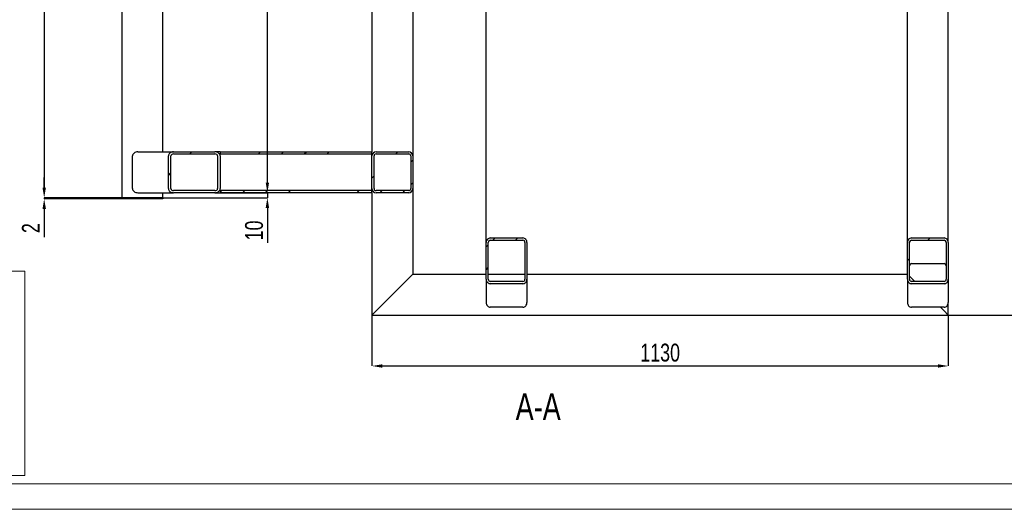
# Model space of a CAD drawing. Header units: millimetres. Extents: x 0 to 841, y 0 to 594.
# Tile 2 of 19: x 158 to 351, y 0 to 96. Entities that reach past the tile are written whole.
import ezdxf

# ---------------------------------------------------------------- set-up
doc = ezdxf.new("R2010")
doc.units = ezdxf.units.MM
doc.header["$PDSIZE"] = -1
for name, color, linetype in [('COTES', 1, 'Continuous'), ('NOTES', 6, 'Continuous'), ('TRAIT-FINS', 9, 'Continuous')]:
    doc.layers.add(name, color=color, linetype=linetype)
doc.layers.add('TRAIT-FORT', color=4, linetype='Continuous', lineweight=25)
doc.styles.add('SLDTEXTSTYLE0', font='TXT', dxfattribs={"width": 0.75})
doc.dimstyles.new('SLDDIMSTYLE3', dxfattribs={"dimtxt": 3.5, "dimasz": 2, "dimexe": 0, "dimexo": 0.0625, "dimgap": 0.875, "dimtad": 1, "dimdec": 0, "dimlfac": 10, "dimrnd": 1e-09, "dimzin": 12, "dimdsep": 46, "dimtxsty": 'SLDTEXTSTYLE0', "dimsah": 1, "dimcen": 0.09, "dimadec": 0, "dimazin": 3, "dimtfac": 1, "dimtdec": 0, "dimtofl": 0, "dimtmove": 0, "dimatfit": 3, "dimfxl": 1, "dimfrac": 2, "dimtolj": 1, "dimtzin": 12, "dimarcsym": 0})
doc.dimstyles.new('SLDDIMSTYLE4', dxfattribs={"dimtxt": 3.5, "dimasz": 2, "dimexe": 0, "dimexo": 0.0625, "dimgap": 0.875, "dimtad": 1, "dimdec": 0, "dimlfac": 10, "dimrnd": 1e-09, "dimzin": 12, "dimdsep": 46, "dimtxsty": 'SLDTEXTSTYLE0', "dimsah": 1, "dimcen": 0.09, "dimadec": 0, "dimazin": 3, "dimtfac": 1, "dimtdec": 0, "dimtmove": 0, "dimatfit": 0, "dimfxl": 1, "dimfrac": 2, "dimtolj": 1, "dimtzin": 12, "dimarcsym": 0})
pattern_1 = [(45, (0, 0), (-13.4704, 13.4704), []), (45, (4.49, 2e-323), (-13.4704, 13.4704), []), (45, (8.98, 4e-323), (-13.4704, 13.4704), []), (45, (13.47, 6e-323), (-13.4704, 13.4704), [])]

# ---------------------------------------------------------------- blocks, each defined once
blk = doc.blocks.new('_D_54')
at = {"layer": 'COTES', "color": 0, "lineweight": -2, "transparency": 16777216}
for p, q in [((177.61, 177.12), (162.4, 177.12)), ((162.4, 175.12), (162.4, 63.12)), ((177.61, 61.12), (162.4, 61.12))]:
    blk.add_line(p, q, dxfattribs=at)
at = {"layer": 'COTES', "color": 0, "transparency": 16777216}
for points in [[(162.07, 175.12), (162.74, 175.12), (162.4, 177.12)], [(162.07, 63.12), (162.74, 63.12), (162.4, 61.12)]]:
    blk.add_solid(points, dxfattribs=at)
at = {"layer": 'Defpoints', "color": 0, "transparency": 16777216}
for p in [(177.67, 177.12), (162.4, 61.12), (177.67, 61.12)]:
    blk.add_point(p, dxfattribs=at)
at = {"layer": 'COTES', "color": 0, "transparency": 16777216, "insert": (158.03, 119.12), "char_height": 3.5, "attachment_point": 2, "rotation": 90, "style": 'SLDTEXTSTYLE0'}
blk.add_mtext('\\A1;1160', dxfattribs=at)
blk = doc.blocks.new('_D_55')
at = {"layer": 'COTES', "color": 0, "lineweight": -2, "transparency": 16777216}
for p, q in [((162.4, 63.12), (162.4, 65.12)), ((177.61, 61.12), (162.4, 61.12)), ((162.4, 61.12), (162.4, 60.92)), ((177.61, 60.92), (162.4, 60.92)), ((162.4, 58.92), (162.4, 53.42))]:
    blk.add_line(p, q, dxfattribs=at)
at = {"layer": 'COTES', "color": 0, "transparency": 16777216}
for points in [[(162.07, 63.12), (162.74, 63.12), (162.4, 61.12)], [(162.07, 58.92), (162.74, 58.92), (162.4, 60.92)]]:
    blk.add_solid(points, dxfattribs=at)
at = {"layer": 'Defpoints', "color": 0, "transparency": 16777216}
for p in [(162.4, 60.92), (177.67, 61.12), (177.67, 60.92)]:
    blk.add_point(p, dxfattribs=at)
at = {"layer": 'COTES', "color": 0, "transparency": 16777216, "insert": (158.03, 55.17), "char_height": 3.5, "attachment_point": 2, "rotation": 90, "style": 'SLDTEXTSTYLE0'}
blk.add_mtext('\\A1;2', dxfattribs=at)
blk = doc.blocks.new('_D_58')
at = {"layer": 'COTES', "color": 0, "lineweight": -2, "transparency": 16777216}
for p, q in [((206.16, 64.12), (206.16, 66.12)), ((195.95, 62.12), (206.16, 62.12)), ((206.16, 62.12), (206.16, 61.12)), ((185.73, 61.12), (206.16, 61.12)), ((206.16, 59.12), (206.16, 52.31))]:
    blk.add_line(p, q, dxfattribs=at)
at = {"layer": 'COTES', "color": 0, "transparency": 16777216}
for points in [[(205.83, 64.12), (206.5, 64.12), (206.16, 62.12)], [(205.83, 59.12), (206.5, 59.12), (206.16, 61.12)]]:
    blk.add_solid(points, dxfattribs=at)
at = {"layer": 'Defpoints', "color": 0, "transparency": 16777216}
for p in [(195.89, 62.12), (206.16, 62.12), (185.67, 61.12)]:
    blk.add_point(p, dxfattribs=at)
at = {"layer": 'COTES', "color": 0, "transparency": 16777216, "insert": (201.79, 54.71), "char_height": 3.5, "attachment_point": 2, "rotation": 90, "style": 'SLDTEXTSTYLE0'}
blk.add_mtext('\\A1;10', dxfattribs=at)
blk = doc.blocks.new('_D_59')
at = {"layer": 'COTES', "color": 0, "lineweight": -2, "transparency": 16777216}
for p, q in [((195.95, 176.12), (206.16, 176.12)), ((206.16, 64.12), (206.16, 174.12)), ((195.95, 62.12), (206.16, 62.12))]:
    blk.add_line(p, q, dxfattribs=at)
at = {"layer": 'COTES', "color": 0, "transparency": 16777216}
for points in [[(205.83, 174.12), (206.5, 174.12), (206.16, 176.12)], [(205.83, 64.12), (206.5, 64.12), (206.16, 62.12)]]:
    blk.add_solid(points, dxfattribs=at)
at = {"layer": 'Defpoints', "color": 0, "transparency": 16777216}
for p in [(195.89, 176.12), (206.16, 176.12), (195.89, 62.12)]:
    blk.add_point(p, dxfattribs=at)
at = {"layer": 'COTES', "color": 0, "transparency": 16777216, "insert": (201.79, 119.12), "char_height": 3.5, "attachment_point": 2, "rotation": 90, "style": 'SLDTEXTSTYLE0'}
blk.add_mtext('\\A1;1140', dxfattribs=at)
blk = doc.blocks.new('_D_60')
at = {"layer": 'COTES', "color": 0, "lineweight": -2, "transparency": 16777216}
for p, q in [((339.73, 176.12), (355.67, 176.12)), ((355.67, 40.12), (355.67, 174.12)), ((339.73, 38.12), (355.67, 38.12))]:
    blk.add_line(p, q, dxfattribs=at)
at = {"layer": 'COTES', "color": 0, "transparency": 16777216}
for points in [[(355.34, 174.12), (356, 174.12), (355.67, 176.12)], [(355.34, 40.12), (356, 40.12), (355.67, 38.12)]]:
    blk.add_solid(points, dxfattribs=at)
at = {"layer": 'Defpoints', "color": 0, "transparency": 16777216}
for p in [(339.67, 176.12), (355.67, 176.12), (339.67, 38.12)]:
    blk.add_point(p, dxfattribs=at)
at = {"layer": 'COTES', "color": 0, "transparency": 16777216, "insert": (351.29, 107.12), "char_height": 3.5, "attachment_point": 2, "rotation": 90, "style": 'SLDTEXTSTYLE0'}
blk.add_mtext('\\A1;1380', dxfattribs=at)
blk = doc.blocks.new('_D_63')
at = {"layer": 'COTES', "color": 0, "lineweight": -2, "transparency": 16777216}
for p, q in [((226.67, 62.06), (226.67, 28.12)), ((339.67, 38.06), (339.67, 28.12)), ((228.67, 28.12), (337.67, 28.12))]:
    blk.add_line(p, q, dxfattribs=at)
at = {"layer": 'COTES', "color": 0, "transparency": 16777216}
for points in [[(228.67, 28.45), (228.67, 27.79), (226.67, 28.12)], [(337.67, 28.45), (337.67, 27.79), (339.67, 28.12)]]:
    blk.add_solid(points, dxfattribs=at)
at = {"layer": 'Defpoints', "color": 0, "transparency": 16777216}
for p in [(226.67, 62.12), (339.67, 38.12), (339.67, 28.12)]:
    blk.add_point(p, dxfattribs=at)
at = {"layer": 'COTES', "color": 0, "transparency": 16777216, "insert": (283.17, 32.5), "char_height": 3.5, "attachment_point": 2, "style": 'SLDTEXTSTYLE0'}
blk.add_mtext('\\A1;1130', dxfattribs=at)
blk = doc.blocks.new('_D_64')
at = {"layer": 'COTES', "color": 0, "lineweight": -2, "transparency": 16777216}
for p, q in [((249.07, 52.4), (249.07, 143.57)), ((337.67, 143.57), (251.07, 143.57)), ((339.67, 105.38), (339.67, 143.57))]:
    blk.add_line(p, q, dxfattribs=at)
at = {"layer": 'COTES', "color": 0, "transparency": 16777216}
for points in [[(251.07, 143.9), (251.07, 143.24), (249.07, 143.57)], [(337.67, 143.9), (337.67, 143.24), (339.67, 143.57)]]:
    blk.add_solid(points, dxfattribs=at)
at = {"layer": 'Defpoints', "color": 0, "transparency": 16777216}
for p in [(249.07, 143.57), (339.67, 105.32), (249.07, 52.34)]:
    blk.add_point(p, dxfattribs=at)
at = {"layer": 'COTES', "color": 0, "transparency": 16777216, "insert": (294.37, 147.94), "char_height": 3.5, "attachment_point": 2, "style": 'SLDTEXTSTYLE0'}
blk.add_mtext('\\A1;906', dxfattribs=at)

msp = doc.modelspace()

# ---------------------------------------------------------------- hatches: boundary and pattern name
at = {"layer": 'TRAIT-FINS'}
h = msp.add_hatch(dxfattribs=at)
h.set_pattern_fill('DIN 201 ACIER ET FONTE', color=256, style=0, pattern_type=2)
h.set_pattern_definition(pattern_1)
edge = h.paths.add_edge_path(flags=0)
edge.add_ellipse((195.88606, 69.320834), major_axis=(1.015215, 0), ratio=0.7880107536, start_angle=360, end_angle=450)
edge.add_line((195.88606, 70.120834), (187.764344, 70.120834))
edge.add_ellipse((187.764344, 69.320834), major_axis=(1.015215, 0), ratio=0.7880107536, start_angle=90, end_angle=180)
edge.add_line((186.749129, 69.320834), (186.749129, 62.920834))
edge.add_ellipse((187.764344, 62.920834), major_axis=(1.015215, 0), ratio=0.7880107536, start_angle=180, end_angle=270)
edge.add_line((187.764344, 62.120834), (195.88606, 62.120834))
edge.add_ellipse((195.88606, 62.920834), major_axis=(1.015215, 0), ratio=0.7880107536, start_angle=270, end_angle=360)
edge.add_line((196.901275, 62.920834), (196.901275, 69.320834))
edge = h.paths.add_edge_path(flags=0)
edge.add_line((196.393667, 69.320834), (196.393667, 62.920834))
edge.add_ellipse((195.88606, 62.920834), major_axis=(0.507607, 0), ratio=0.7880107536, start_angle=270, end_angle=360, ccw=False)
edge.add_line((195.88606, 62.520834), (187.764344, 62.520834))
edge.add_ellipse((187.764344, 62.920834), major_axis=(0.507607, 0), ratio=0.7880107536, start_angle=180, end_angle=270, ccw=False)
edge.add_line((187.256736, 62.920834), (187.256736, 69.320834))
edge.add_ellipse((187.764344, 69.320834), major_axis=(0.507607, 0), ratio=0.7880107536, start_angle=90, end_angle=180, ccw=False)
edge.add_line((187.764344, 69.720834), (195.88606, 69.720834))
edge.add_ellipse((195.88606, 69.320834), major_axis=(0.507607, 0), ratio=0.7880107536, start_angle=0, end_angle=90, ccw=False)
h = msp.add_hatch(dxfattribs=at)
h.set_pattern_fill('DIN 201 ACIER ET FONTE', color=256, style=0, pattern_type=2)
h.set_pattern_definition(pattern_1)
h.paths.add_polyline_path([(196.901275, 70.120834), (196.901275, 69.720834), (226.668489, 69.720834), (226.668489, 70.120834)], flags=0)
h = msp.add_hatch(dxfattribs=at)
h.set_pattern_fill('DIN 201 ACIER ET FONTE', color=256, style=0, pattern_type=2)
h.set_pattern_definition(pattern_1)
edge = h.paths.add_edge_path(flags=0)
edge.add_line((227.468489, 62.120834), (233.868489, 62.120834))
edge.add_arc((233.868489, 62.920834), 0.8, 270, 360)
edge.add_line((234.668489, 62.920834), (234.668489, 69.320834))
edge.add_arc((233.868489, 69.320834), 0.8, 0, 90)
edge.add_line((233.868489, 70.120834), (227.468489, 70.120834))
edge.add_arc((227.468489, 69.320834), 0.8, 90, 180)
edge.add_line((226.668489, 69.320834), (226.668489, 62.920834))
edge.add_arc((227.468489, 62.920834), 0.8, 180, 270)
edge = h.paths.add_edge_path(flags=0)
edge.add_arc((227.468489, 62.920834), 0.4, 180, 270, ccw=False)
edge.add_line((227.068489, 62.920834), (227.068489, 69.320834))
edge.add_arc((227.468489, 69.320834), 0.4, 90, 180, ccw=False)
edge.add_line((227.468489, 69.720834), (233.868489, 69.720834))
edge.add_arc((233.868489, 69.320834), 0.4, 0, 90, ccw=False)
edge.add_line((234.268489, 69.320834), (234.268489, 62.920834))
edge.add_arc((233.868489, 62.920834), 0.4, 270, 360, ccw=False)
edge.add_line((233.868489, 62.520834), (227.468489, 62.520834))
h = msp.add_hatch(dxfattribs=at)
h.set_pattern_fill('DIN 201 ACIER ET FONTE', color=256, style=0, pattern_type=2)
h.set_pattern_definition(pattern_1)
h.paths.add_polyline_path([(226.668489, 62.120834), (226.668489, 62.520834), (196.901275, 62.520834), (196.901275, 62.120834)], flags=0)
h = msp.add_hatch(dxfattribs=at)
h.set_pattern_fill('DIN 201 ACIER ET FONTE', color=256, style=0, pattern_type=2)
h.set_pattern_definition(pattern_1)
edge = h.paths.add_edge_path(flags=0)
edge.add_line((249.068489, 52.336109), (249.068489, 45.153221))
edge.add_ellipse((249.868489, 45.153221), major_axis=(0, -0.897861), ratio=0.8910065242, start_angle=270, end_angle=360)
edge.add_line((249.868489, 44.25536), (256.268489, 44.25536))
edge.add_ellipse((256.268489, 45.153221), major_axis=(0, -0.897861), ratio=0.8910065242, start_angle=0, end_angle=90)
edge.add_line((257.068489, 45.153221), (257.068489, 52.336109))
edge.add_ellipse((256.268489, 52.336109), major_axis=(0, -0.897861), ratio=0.8910065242, start_angle=90, end_angle=180)
edge.add_line((256.268489, 53.23397), (249.868489, 53.23397))
edge.add_ellipse((249.868489, 52.336109), major_axis=(0, -0.897861), ratio=0.8910065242, start_angle=180, end_angle=270)
edge = h.paths.add_edge_path(flags=0)
edge.add_ellipse((256.268489, 52.336109), major_axis=(0, -0.44893), ratio=0.8910065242, start_angle=90, end_angle=180, ccw=False)
edge.add_line((256.668489, 52.336109), (256.668489, 45.153221))
edge.add_ellipse((256.268489, 45.153221), major_axis=(0, -0.44893), ratio=0.8910065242, start_angle=0, end_angle=90, ccw=False)
edge.add_line((256.268489, 44.704291), (249.868489, 44.704291))
edge.add_ellipse((249.868489, 45.153221), major_axis=(0, -0.44893), ratio=0.8910065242, start_angle=-90, end_angle=0, ccw=False)
edge.add_line((249.468489, 45.153221), (249.468489, 52.336109))
edge.add_ellipse((249.868489, 52.336109), major_axis=(0, -0.44893), ratio=0.8910065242, start_angle=180, end_angle=270, ccw=False)
edge.add_line((249.868489, 52.78504), (256.268489, 52.78504))
h = msp.add_hatch(dxfattribs=at)
h.set_pattern_fill('DIN 201 ACIER ET FONTE', color=256, style=0, pattern_type=2)
h.set_pattern_definition(pattern_1)
edge = h.paths.add_edge_path(flags=0)
edge.add_line((338.868489, 53.23397), (332.468489, 53.23397))
edge.add_ellipse((332.468489, 52.336109), major_axis=(0, -0.897861), ratio=0.8910065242, start_angle=180, end_angle=270)
edge.add_line((331.668489, 52.336109), (331.668489, 45.153221))
edge.add_ellipse((332.468489, 45.153221), major_axis=(0, -0.897861), ratio=0.8910065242, start_angle=270, end_angle=360)
edge.add_line((332.468489, 44.25536), (338.868489, 44.25536))
edge.add_ellipse((338.868489, 45.153221), major_axis=(0, -0.897861), ratio=0.8910065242, start_angle=0, end_angle=90)
edge.add_line((339.668489, 45.153221), (339.668489, 52.336109))
edge.add_ellipse((338.868489, 52.336109), major_axis=(0, -0.897861), ratio=0.8910065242, start_angle=90, end_angle=180)
edge = h.paths.add_edge_path(flags=0)
edge.add_ellipse((332.468489, 45.153221), major_axis=(0, -0.44893), ratio=0.8910065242, start_angle=-90, end_angle=0, ccw=False)
edge.add_line((332.068489, 45.153221), (332.068489, 52.336109))
edge.add_ellipse((332.468489, 52.336109), major_axis=(0, -0.44893), ratio=0.8910065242, start_angle=180, end_angle=270, ccw=False)
edge.add_line((332.468489, 52.78504), (338.868489, 52.78504))
edge.add_ellipse((338.868489, 52.336109), major_axis=(0, -0.44893), ratio=0.8910065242, start_angle=90, end_angle=180, ccw=False)
edge.add_line((339.268489, 52.336109), (339.268489, 45.153221))
edge.add_ellipse((338.868489, 45.153221), major_axis=(0, -0.44893), ratio=0.8910065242, start_angle=0, end_angle=90, ccw=False)
edge.add_line((338.868489, 44.704291), (332.468489, 44.704291))

# ---------------------------------------------------------------- linework, layer by layer
at = {"lineweight": 18}
for p, q in [((83.439833, 46.754029), (158.617956, 46.754029)), ((158.617956, 6.610636), (158.617956, 46.754029)), ((158.617956, 6.610636), (158.617956, 46.754029)), ((83.439833, 6.610636), (158.617956, 6.610636)), ((836, 5), (5, 5)), ((841, 0), (0, 0))]:
    msp.add_line(p, q, dxfattribs=at)
at = {"layer": 'TRAIT-FORT', "lineweight": 25}
for p, q in [((177.668489, 61.120834), (177.668489, 177.120834)), ((185.668489, 70.120834), (185.668489, 168.120834)), ((226.668489, 168.120834), (226.668489, 70.120834)), ((339.668489, 52.336109), (339.668489, 98.920834)), ((234.668489, 98.120834), (234.668489, 69.320834)), ((331.668489, 52.336109), (331.668489, 98.120834)), ((180.732773, 70.120834), (187.764344, 70.120834)), ((187.764344, 70.120834), (195.88606, 70.120834)), ((187.764344, 69.720834), (195.88606, 69.720834)), ((196.901275, 70.120834), (195.88606, 70.120834)), ((196.901275, 69.720834), (196.765262, 69.720834)), ((196.901275, 70.120834), (226.668489, 70.120834)), ((196.901275, 70.120834), (196.901275, 69.720834)), ((196.901275, 69.720834), (226.668489, 69.720834)), ((226.668489, 69.720834), (226.668489, 70.120834)), ((226.668489, 69.320834), (226.668489, 69.720834)), ((227.468489, 70.120834), (233.868489, 70.120834)), ((227.468489, 69.720834), (233.868489, 69.720834)), ((179.717558, 62.920834), (179.717558, 69.320834)), ((186.749129, 62.920834), (186.749129, 69.320834)), ((187.256736, 62.920834), (187.256736, 69.320834)), ((196.393667, 69.320834), (196.393667, 62.920834)), ((196.901275, 69.320834), (196.901275, 62.920834)), ((226.668489, 62.920834), (226.668489, 69.320834)), ((227.068489, 62.920834), (227.068489, 69.320834)), ((234.268489, 69.320834), (234.268489, 62.920834)), ((234.668489, 69.320834), (234.668489, 62.920834)), ((180.732773, 62.120834), (187.764344, 62.120834)), ((185.668489, 61.120834), (185.668489, 62.120834)), ((195.88606, 62.520834), (187.764344, 62.520834)), ((195.88606, 62.120834), (187.764344, 62.120834)), ((195.88606, 62.120834), (196.901275, 62.120834)), ((196.765262, 62.520834), (196.901275, 62.520834)), ((196.901275, 62.520834), (196.901275, 62.120834)), ((226.668489, 62.520834), (196.901275, 62.520834)), ((226.668489, 62.120834), (196.901275, 62.120834)), ((226.668489, 62.520834), (226.668489, 62.920834)), ((226.668489, 62.120834), (226.668489, 62.520834)), ((226.668489, 62.120834), (226.668489, 38.120834)), ((233.868489, 62.520834), (227.468489, 62.520834)), ((233.868489, 62.120834), (227.468489, 62.120834)), ((234.668489, 62.920834), (234.668489, 46.120834)), ((177.668489, 61.120834), (177.668489, 60.920834)), ((178.468489, 61.120834), (177.668489, 61.120834)), ((178.468489, 60.920834), (177.668489, 60.920834)), ((184.868489, 61.120834), (178.468489, 61.120834)), ((184.868489, 60.920834), (178.468489, 60.920834)), ((185.668489, 61.120834), (184.868489, 61.120834)), ((185.668489, 60.920834), (184.868489, 60.920834)), ((185.668489, 61.120834), (185.668489, 60.920834)), ((249.068489, 45.153221), (249.068489, 52.336109)), ((249.468489, 45.153221), (249.468489, 52.336109)), ((249.868489, 53.23397), (256.268489, 53.23397)), ((249.868489, 52.78504), (256.268489, 52.78504)), ((256.668489, 52.336109), (256.668489, 45.153221)), ((257.068489, 52.336109), (257.068489, 45.153221)), ((331.668489, 45.153221), (331.668489, 52.336109)), ((332.068489, 45.153221), (332.068489, 52.336109)), ((332.468489, 53.23397), (338.868489, 53.23397)), ((332.468489, 52.78504), (338.868489, 52.78504)), ((339.268489, 52.336109), (339.268489, 45.153221)), ((339.668489, 52.336109), (339.668489, 45.153221)), ((332.468489, 48.199311), (338.868489, 48.199311)), ((227.468489, 38.920834), (233.868489, 45.320834)), ((233.868489, 45.320834), (234.668489, 46.120834)), ((234.668489, 46.120834), (233.868489, 45.320834)), ((234.668489, 46.120834), (249.068489, 46.120834)), ((249.068489, 45.153221), (249.068489, 40.567492)), ((249.468489, 46.120834), (256.668489, 46.120834)), ((256.268489, 44.704291), (249.868489, 44.704291)), ((257.068489, 46.120834), (331.668489, 46.120834)), ((257.068489, 45.153221), (257.068489, 40.567492)), ((331.668489, 45.153221), (331.668489, 40.567492)), ((332.068489, 45.720834), (332.468489, 45.320834)), ((332.468489, 45.320834), (332.068489, 45.720834)), ((332.468489, 45.320834), (333.085032, 44.704291)), ((338.868489, 44.704291), (332.468489, 44.704291)), ((339.668489, 45.153221), (339.668489, 40.567492)), ((256.268489, 44.25536), (249.868489, 44.25536)), ((338.868489, 44.25536), (332.468489, 44.25536)), ((339.668489, 38.120834), (339.668489, 40.567492)), ((226.668489, 38.120834), (227.468489, 38.920834)), ((227.468489, 38.920834), (226.668489, 38.120834)), ((256.268489, 39.669631), (249.868489, 39.669631)), ((338.868489, 39.669631), (332.468489, 39.669631)), ((338.119692, 39.669631), (338.868489, 38.920834)), ((338.868489, 38.920834), (339.668489, 38.120834)), ((339.668489, 38.120834), (338.868489, 38.920834)), ((226.668489, 38.120834), (339.668489, 38.120834))]:
    msp.add_line(p, q, dxfattribs=at)
for centre, radius, start, end in [((227.468489, 69.320834), 0.8, 90, 180), ((227.468489, 69.320834), 0.4, 90, 180), ((233.868489, 69.320834), 0.8, 0, 90), ((233.868489, 69.320834), 0.4, 0, 90), ((227.468489, 62.920834), 0.8, 180, 270), ((227.468489, 62.920834), 0.4, 180, 270), ((233.868489, 62.920834), 0.8, 270, 0), ((233.868489, 62.920834), 0.4, 270, 0)]:
    msp.add_arc(centre, radius, start, end, dxfattribs=at)
for centre, major_axis, ratio, start_param, end_param in [((180.732773, 69.320834), (1.015215, 0), 0.7880107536, 1.5707963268, 3.1415926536), ((187.764344, 69.320834), (1.015215, 0), 0.7880107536, 1.5707963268, 3.1415926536), ((187.764344, 69.320834), (0.507607, 0), 0.7880107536, 1.5707963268, 3.1415926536), ((195.88606, 69.320834), (1.015215, 0), 0.7880107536, 0, 1.5707963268), ((195.88606, 69.320834), (0.507607, 0), 0.7880107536, 0, 1.5707963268), ((180.732773, 62.920834), (1.015215, 0), 0.7880107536, 3.1415926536, 4.7123889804), ((187.764344, 62.920834), (1.015215, 0), 0.7880107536, 3.1415926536, 4.7123889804), ((187.764344, 62.920834), (0.507607, 0), 0.7880107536, 3.1415926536, 4.7123889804), ((195.88606, 62.920834), (1.015215, 0), 0.7880107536, 4.7123889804, 6.2831853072), ((195.88606, 62.920834), (0.507607, 0), 0.7880107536, 4.7123889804, 6.2831853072), ((249.868489, 52.336109), (0, -0.897861), 0.8910065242, 3.1415926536, 4.7123889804), ((249.868489, 52.336109), (0, -0.44893), 0.8910065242, 3.1415926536, 4.7123889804), ((256.268489, 52.336109), (0, -0.897861), 0.8910065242, 1.5707963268, 3.1415926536), ((256.268489, 52.336109), (0, -0.44893), 0.8910065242, 1.5707963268, 3.1415926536), ((332.468489, 52.336109), (0, -0.897861), 0.8910065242, 3.1415926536, 4.7123889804), ((332.468489, 52.336109), (0, -0.44893), 0.8910065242, 3.1415926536, 4.7123889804), ((338.868489, 52.336109), (0, -0.897861), 0.8910065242, 1.5707963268, 3.1415926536), ((338.868489, 52.336109), (0, -0.44893), 0.8910065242, 1.5707963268, 3.1415926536), ((332.468489, 47.75038), (0, -0.44893), 0.8910065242, 3.1415926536, 4.7123889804), ((338.868489, 47.75038), (0, -0.44893), 0.8910065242, 1.5707963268, 3.1415926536), ((249.868489, 45.153221), (0, -0.897861), 0.8910065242, 4.7123889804, 6.2831853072), ((249.868489, 45.153221), (0, -0.44893), 0.8910065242, 4.7123889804, 6.2831853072), ((256.268489, 45.153221), (0, -0.897861), 0.8910065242, 0, 1.5707963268), ((256.268489, 45.153221), (0, -0.44893), 0.8910065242, 0, 1.5707963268), ((332.468489, 45.153221), (0, -0.897861), 0.8910065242, 4.7123889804, 6.2831853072), ((332.468489, 45.153221), (0, -0.44893), 0.8910065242, 4.7123889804, 6.2831853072), ((338.868489, 45.153221), (0, -0.897861), 0.8910065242, 0, 1.5707963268), ((338.868489, 45.153221), (0, -0.44893), 0.8910065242, 0, 1.5707963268), ((249.868489, 40.567492), (0, -0.897861), 0.8910065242, 4.7123889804, 6.2831853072), ((256.268489, 40.567492), (0, -0.897861), 0.8910065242, 0, 1.5707963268), ((332.468489, 40.567492), (0, -0.897861), 0.8910065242, 4.7123889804, 6.2831853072), ((338.868489, 40.567492), (0, -0.897861), 0.8910065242, 0, 1.5707963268)]:
    msp.add_ellipse(centre, major_axis=major_axis, ratio=ratio, start_param=start_param, end_param=end_param, dxfattribs=at)

# ---------------------------------------------------------------- texts
at = {"layer": 'NOTES', "insert": (259.265335, 22.78495), "char_height": 5.2916667, "attachment_point": 2, "style": 'SLDTEXTSTYLE0'}
msp.add_mtext('A-A', dxfattribs=at)

# ---------------------------------------------------------------- dimensions: what is measured, and where the dimension line sits
at = {"layer": 'COTES'}
for base, p1, p2, dimstyle, picture, middle in [((162.403754, 61.120834), (177.668489, 177.120834), (177.668489, 61.120834), 'SLDDIMSTYLE3', '_D_54', (162.403754, 119.120834)), ((206.164308, 176.120834), (195.88606, 62.120834), (195.88606, 176.120834), 'SLDDIMSTYLE3', '_D_59', (206.164308, 119.120834)), ((355.668489, 176.120834), (339.668489, 38.120834), (339.668489, 176.120834), 'SLDDIMSTYLE3', '_D_60', (355.668489, 107.120834)), ((206.164308, 62.120834), (185.668489, 61.120834), (195.88606, 62.120834), 'SLDDIMSTYLE4', '_D_58', (206.164308, 54.714584)), ((162.403754, 60.920834), (177.668489, 61.120834), (177.668489, 60.920834), 'SLDDIMSTYLE4', '_D_55', (162.403754, 55.170834))]:
    dim = msp.add_linear_dim(base=base, p1=p1, p2=p2, angle=90, dimstyle=dimstyle, dxfattribs=at)
    dim.commit()
    dim.dimension.update_dxf_attribs({"geometry": picture, "text_midpoint": middle, "dimtype": 160})
for base, p1, p2, picture, middle in [((249.068489, 143.568874), (339.668489, 105.320834), (249.068489, 52.336109), '_D_64', (294.368489, 143.568874)), ((339.668489, 28.120834), (226.668489, 62.120834), (339.668489, 38.120834), '_D_63', (283.168489, 28.120834))]:
    dim = msp.add_linear_dim(base=base, p1=p1, p2=p2, dimstyle='SLDDIMSTYLE3', dxfattribs=at)
    dim.commit()
    dim.dimension.update_dxf_attribs({"geometry": picture, "text_midpoint": middle, "dimtype": 160})

doc.saveas('drawing.dxf')
